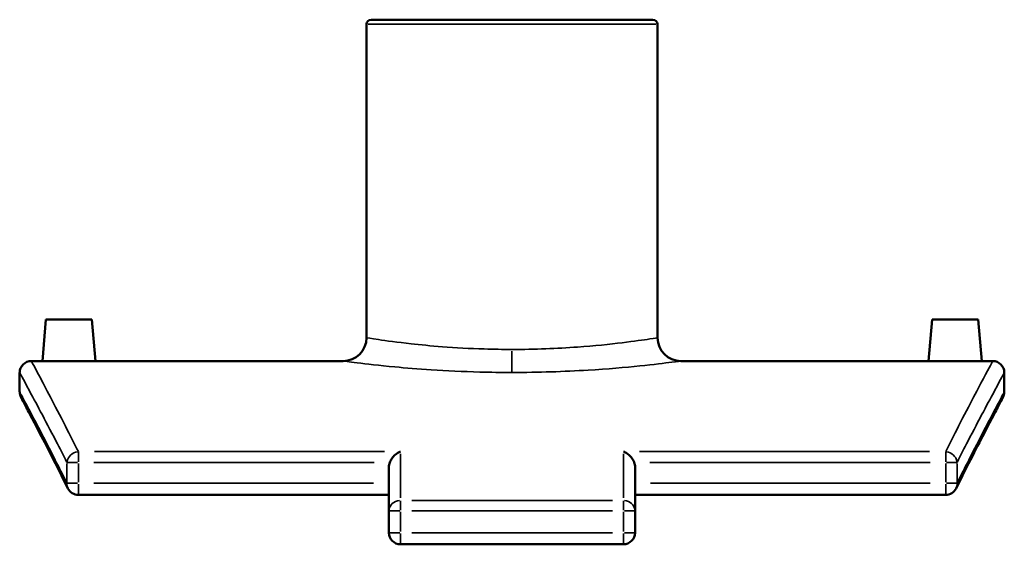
# Model space of a CAD drawing. Header units: inches. Extents: x -5.8 to 56.1, y -15.9 to 36.3.
# Tile 7 of 8: x 35.2 to 47, y 10.2 to 16.5. Entities that reach past the tile are written whole.
import ezdxf

# ---------------------------------------------------------------- set-up
doc = ezdxf.new("R2010")
doc.units = ezdxf.units.IN
doc.header["$MEASUREMENT"] = 0
doc.layers.add('Visible (ANSI)', color=7, linetype='Continuous', lineweight=50)
doc.layers.add('Visible Narrow (ANSI)', color=7, linetype='Continuous', lineweight=35)

msp = doc.modelspace()

# ---------------------------------------------------------------- linework, layer by layer
at = {"layer": 'Visible (ANSI)'}
for p, q in [((39.337, 16.462), (39.337, 12.706)), ((39.393, 16.517), (42.774, 16.517)), ((42.829, 16.462), (42.829, 12.706)), ((35.493, 12.925), (35.45, 12.427)), ((35.493, 12.925), (36.044, 12.925)), ((36.044, 12.925), (36.088, 12.427)), ((46.122, 12.925), (46.079, 12.427)), ((46.673, 12.925), (46.122, 12.925)), ((46.673, 12.925), (46.717, 12.427)), ((35.45, 12.427), (35.318, 12.427)), ((39.059, 12.427), (36.088, 12.427)), ((46.079, 12.427), (43.108, 12.427)), ((46.849, 12.427), (46.717, 12.427)), ((35.178, 12.288), (35.178, 12.057)), ((46.988, 12.057), (46.988, 12.288)), ((39.607, 10.632), (39.607, 11.155)), ((42.56, 11.155), (42.56, 10.632)), ((39.607, 10.823), (35.882, 10.823)), ((46.285, 10.823), (42.56, 10.823)), ((39.607, 10.632), (39.607, 10.37)), ((42.56, 10.37), (42.56, 10.632)), ((39.746, 10.231), (42.42, 10.231))]:
    msp.add_line(p, q, dxfattribs=at)
for centre, radius, start, end in [((39.393, 16.462), 0.0557, 90, 180), ((42.774, 16.462), 0.0557, 0, 90), ((39.059, 12.706), 0.279, 270, 0), ((43.108, 12.706), 0.279, 180, 270), ((35.318, 12.288), 0.139, 90, 180), ((46.849, 12.288), 0.139, 0, 90), ((35.318, 12.057), 0.139, 180, 207.9583), ((46.849, 12.057), 0.139, 332.0417, 0), ((35.882, 10.963), 0.139, 206.5727, 270), ((46.285, 10.963), 0.139, 270, 333.4273), ((39.746, 10.37), 0.139, 180, 270), ((42.42, 10.37), 0.139, 270, 0)]:
    msp.add_arc(centre, radius, start, end, dxfattribs=at)
for points, knots in [([(35.769, 12.424), (35.729, 12.424), (35.686, 12.424), (35.607, 12.425), (35.571, 12.425), (35.515, 12.426), (35.49, 12.426), (35.458, 12.427), (35.45, 12.427), (35.45, 12.427)], [0, 0, 0, 0, 0.305549, 0.305549, 0.611098, 0.611098, 0.916579, 0.916579, 1.222061, 1.222061, 1.222061, 1.222061]), ([(36.088, 12.427), (36.088, 12.427), (36.08, 12.427), (36.047, 12.426), (36.023, 12.426), (35.966, 12.425), (35.93, 12.425), (35.852, 12.424), (35.809, 12.424), (35.769, 12.424)], [3.666182, 3.666182, 3.666182, 3.666182, 3.971663, 3.971663, 4.277145, 4.277145, 4.582694, 4.582694, 4.888242, 4.888242, 4.888242, 4.888242]), ([(46.398, 12.424), (46.358, 12.424), (46.315, 12.424), (46.236, 12.425), (46.2, 12.425), (46.144, 12.426), (46.119, 12.426), (46.087, 12.427), (46.079, 12.427), (46.079, 12.427)], [2.444121, 2.444121, 2.444121, 2.444121, 2.74967, 2.74967, 3.055219, 3.055219, 3.3607, 3.3607, 3.666182, 3.666182, 3.666182, 3.666182]), ([(46.717, 12.427), (46.717, 12.427), (46.709, 12.427), (46.676, 12.426), (46.652, 12.426), (46.595, 12.425), (46.559, 12.425), (46.481, 12.424), (46.438, 12.424), (46.398, 12.424)], [6.110303, 6.110303, 6.110303, 6.110303, 6.415784, 6.415784, 6.721266, 6.721266, 7.026815, 7.026815, 7.332364, 7.332364, 7.332364, 7.332364]), ([(35.757, 10.9), (35.686, 11.042), (35.621, 11.171), (35.503, 11.402), (35.45, 11.504), (35.359, 11.68), (35.32, 11.754), (35.258, 11.872), (35.234, 11.917), (35.203, 11.976), (35.195, 11.991), (35.195, 11.991)], [4.689482, 4.689482, 4.689482, 4.689482, 7.545896, 7.545896, 10.40231, 10.40231, 13.258724, 13.258724, 16.115139, 16.115139, 18.971553, 18.971553, 18.971553, 18.971553]), ([(46.972, 11.991), (46.972, 11.991), (46.964, 11.976), (46.933, 11.917), (46.909, 11.872), (46.847, 11.754), (46.808, 11.68), (46.717, 11.504), (46.664, 11.402), (46.546, 11.171), (46.481, 11.042), (46.41, 10.9)], [16.013246, 16.013246, 16.013246, 16.013246, 18.86966, 18.86966, 21.726074, 21.726074, 24.582489, 24.582489, 27.438903, 27.438903, 30.295317, 30.295317, 30.295317, 30.295317]), ([(39.618, 11.213), (39.624, 11.229), (39.632, 11.243), (39.653, 11.275), (39.668, 11.291), (39.703, 11.321), (39.725, 11.334), (39.746, 11.342), (39.746, 11.342), (39.746, 11.342)], [0, 0, 0, 0, 0.1266551, 0.1266551, 0.3018845, 0.3018845, 0.5286287, 0.5286287, 0.5298066, 0.5298066, 0.5298066, 0.5298066]), ([(42.42, 11.342), (42.42, 11.342), (42.42, 11.342), (42.435, 11.336), (42.45, 11.328), (42.478, 11.309), (42.491, 11.298), (42.516, 11.271), (42.528, 11.255), (42.542, 11.23), (42.546, 11.222), (42.549, 11.213)], [-0.0011904, -0.0011904, -0.0011904, -0.0011904, 0, 0, 0.1585664, 0.1585664, 0.309681, 0.309681, 0.4630956, 0.4630956, 0.5339163, 0.5339163, 0.5339163, 0.5339163])]:
    msp.add_open_spline(points, degree=3, knots=knots, dxfattribs=at)
for points in [[(39.618, 11.213), (39.611, 11.196), (39.607, 11.174), (39.607, 11.155)], [(42.56, 11.155), (42.56, 11.174), (42.556, 11.196), (42.549, 11.213)]]:
    msp.add_open_spline(points, degree=3, dxfattribs=at)
at = {"layer": 'Visible Narrow (ANSI)'}
for p, q in [((42.808, 16.462), (39.359, 16.462)), ((41.083, 12.294), (41.083, 12.546)), ((35.882, 11.339), (35.882, 11.221)), ((39.553, 11.342), (36.075, 11.342)), ((46.092, 11.342), (42.613, 11.342)), ((46.285, 11.221), (46.285, 11.339)), ((39.746, 11.316), (39.746, 10.788)), ((42.42, 10.788), (42.42, 11.316)), ((35.745, 11.201), (35.745, 10.975)), ((35.872, 11.213), (35.748, 11.213)), ((35.882, 10.975), (35.882, 11.201)), ((36.069, 11.213), (39.431, 11.213)), ((42.736, 11.213), (46.098, 11.213)), ((46.285, 11.201), (46.285, 10.975)), ((46.419, 11.213), (46.294, 11.213)), ((46.421, 10.975), (46.421, 11.201)), ((35.748, 10.963), (35.872, 10.963)), ((35.882, 10.952), (35.882, 10.824)), ((39.421, 10.963), (36.068, 10.963)), ((46.099, 10.963), (42.746, 10.963)), ((46.285, 10.824), (46.285, 10.952)), ((46.294, 10.963), (46.419, 10.963)), ((39.746, 10.752), (39.746, 10.64)), ((42.287, 10.756), (39.88, 10.756)), ((42.42, 10.64), (42.42, 10.752)), ((39.736, 10.632), (39.608, 10.632)), ((39.88, 10.632), (42.287, 10.632)), ((42.559, 10.632), (42.431, 10.632)), ((39.746, 10.383), (39.746, 10.619)), ((42.42, 10.619), (42.42, 10.383)), ((39.608, 10.37), (39.736, 10.37)), ((39.746, 10.359), (39.746, 10.231)), ((42.287, 10.37), (39.88, 10.37)), ((42.42, 10.231), (42.42, 10.359)), ((42.431, 10.37), (42.559, 10.37))]:
    msp.add_line(p, q, dxfattribs=at)
for centre, major_axis, ratio, start_param, end_param in [((35.882, 11.213), (-0.124, -0.063), 0.907975, 4.353497, 5.696933), ((46.285, 11.213), (-0.124, 0.063), 0.907975, 3.727845, 5.071281), ((35.882, 10.963), (-0.125, -0.062), 0.905521, 5.80377, 6.257953), ((46.285, 10.963), (0.125, -0.062), 0.905521, 0.025232, 0.479415), ((39.746, 10.632), (-0.139, 0), 0.884296, 4.790929, 6.204645), ((42.42, 10.632), (0.139, 0), 0.884296, 0.07854, 1.492257)]:
    msp.add_ellipse(centre, major_axis=major_axis, ratio=ratio, start_param=start_param, end_param=end_param, dxfattribs=at)
for points, knots in [([(41.083, 12.566), (40.972, 12.566), (40.86, 12.568), (40.575, 12.577), (40.405, 12.586), (40.111, 12.609), (39.985, 12.621), (39.708, 12.652), (39.575, 12.67), (39.392, 12.697), (39.342, 12.705), (39.337, 12.706), (39.337, 12.706), (39.337, 12.706)], [0, 0, 0, 0, 0.816127, 0.816127, 2.121931, 2.121931, 3.264089, 3.264089, 4.936513, 4.936513, 6.612109, 6.612109, 6.689428, 6.689428, 6.689428, 6.689428]), ([(42.829, 12.706), (42.829, 12.706), (42.797, 12.701), (42.663, 12.68), (42.55, 12.664), (42.256, 12.628), (42.073, 12.609), (41.627, 12.577), (41.356, 12.566), (41.083, 12.566)], [20.068281, 20.068281, 20.068281, 20.068281, 21.473782, 21.473782, 23.101873, 23.101873, 24.768641, 24.768641, 26.757787, 26.757787, 26.757787, 26.757787]), ([(35.882, 11.342), (35.837, 11.431), (35.794, 11.516), (35.614, 11.867), (35.504, 12.076), (35.356, 12.356), (35.318, 12.427), (35.318, 12.427)], [-29.878971, -29.878971, -29.878971, -29.878971, -28.0725, -28.0725, -21.841001, -21.841001, -15.609496, -15.609496, -15.609496, -15.609496]), ([(39.059, 12.427), (39.059, 12.427), (39.059, 12.427), (39.064, 12.427), (39.122, 12.419), (39.334, 12.392), (39.488, 12.374), (39.809, 12.344), (39.956, 12.332), (40.297, 12.31), (40.494, 12.3), (40.824, 12.292), (40.954, 12.29), (41.083, 12.29)], [-6.689428, -6.689428, -6.689428, -6.689428, -6.612109, -6.612109, -4.936513, -4.936513, -3.264089, -3.264089, -2.121931, -2.121931, -0.816127, -0.816127, 0, 0, 0, 0]), ([(41.083, 12.29), (41.399, 12.29), (41.714, 12.301), (42.231, 12.332), (42.443, 12.351), (42.784, 12.386), (42.915, 12.402), (43.071, 12.422), (43.108, 12.427), (43.108, 12.427)], [-26.757787, -26.757787, -26.757787, -26.757787, -24.768641, -24.768641, -23.101873, -23.101873, -21.473782, -21.473782, -20.068281, -20.068281, -20.068281, -20.068281]), ([(46.849, 12.427), (46.849, 12.427), (46.811, 12.356), (46.663, 12.076), (46.553, 11.867), (46.373, 11.516), (46.33, 11.431), (46.285, 11.342)], [-18.13488, -18.13488, -18.13488, -18.13488, -11.903376, -11.903376, -5.671877, -5.671877, -3.865406, -3.865406, -3.865406, -3.865406]), ([(35.178, 12.288), (35.178, 12.288), (35.217, 12.217), (35.366, 11.94), (35.476, 11.733), (35.657, 11.385), (35.7, 11.302), (35.745, 11.213)], [15.609496, 15.609496, 15.609496, 15.609496, 21.841001, 21.841001, 28.0725, 28.0725, 29.878971, 29.878971, 29.878971, 29.878971]), ([(46.421, 11.213), (46.467, 11.302), (46.51, 11.385), (46.69, 11.733), (46.801, 11.94), (46.95, 12.217), (46.988, 12.288), (46.988, 12.288)], [3.865406, 3.865406, 3.865406, 3.865406, 5.671877, 5.671877, 11.903376, 11.903376, 18.13488, 18.13488, 18.13488, 18.13488]), ([(35.745, 10.963), (35.696, 11.061), (35.649, 11.154), (35.469, 11.507), (35.361, 11.712), (35.216, 11.987), (35.178, 12.057), (35.178, 12.057)], [4.689482, 4.689482, 4.689482, 4.689482, 6.66825, 6.66825, 12.819899, 12.819899, 18.971553, 18.971553, 18.971553, 18.971553]), ([(46.988, 12.057), (46.988, 12.057), (46.951, 11.987), (46.806, 11.712), (46.698, 11.507), (46.518, 11.154), (46.471, 11.061), (46.421, 10.963)], [16.013246, 16.013246, 16.013246, 16.013246, 22.1649, 22.1649, 28.316549, 28.316549, 30.295317, 30.295317, 30.295317, 30.295317])]:
    msp.add_open_spline(points, degree=3, knots=knots, dxfattribs=at)

doc.saveas('drawing.dxf')
